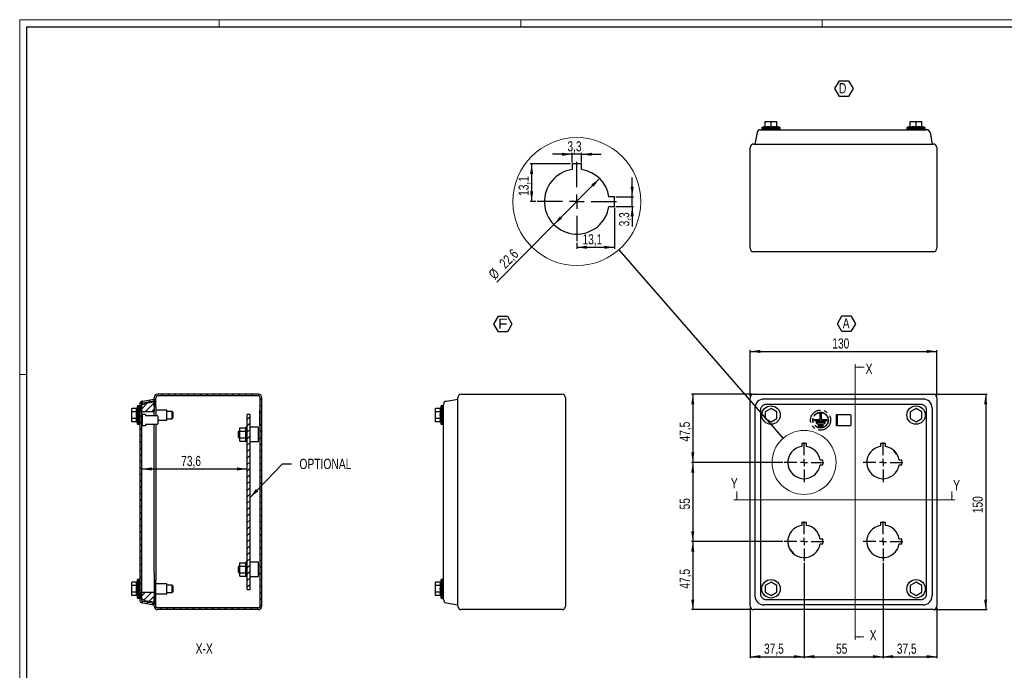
# Model space of a CAD drawing. Header units: millimetres. Extents: x 0 to 1189, y 0 to 841.
# Tile 2 of 3: x 0 to 686, y 388 to 841. Entities that reach past the tile are written whole.
import ezdxf

# ---------------------------------------------------------------- set-up
doc = ezdxf.new("R2010")
doc.units = ezdxf.units.MM
doc.linetypes.add('CENTERX2', pattern=[20.32, 12.7, -2.54, 2.54, -2.54])
doc.layers.add('SLD-0_0', color=7, linetype='Continuous')
doc.styles.add('SLDTEXTSTYLE4', font='TXT', dxfattribs={"width": 0.75})
doc.styles.add('SLDTEXTSTYLE5', font='TXT', dxfattribs={"width": 0.749988})
doc.styles.add('SLDTEXTSTYLE6', font='TXT', dxfattribs={"width": 1.163788})
doc.dimstyles.new('SLDDIMSTYLE0', dxfattribs={"dimtxt": 7.055556, "dimasz": 7.055556, "dimexe": 0, "dimexo": 0.0625, "dimgap": 1.763889, "dimtad": 1, "dimrnd": 1e-09, "dimzin": 12, "dimdsep": 46, "dimtxsty": 'SLDTEXTSTYLE4', "dimsah": 1, "dimcen": 0.09, "dimadec": 0, "dimazin": 3, "dimtfac": 1, "dimtofl": 0, "dimtmove": 0, "dimatfit": 3, "dimfxl": 1, "dimfrac": 2, "dimtolj": 1, "dimtzin": 12, "dimarcsym": 0})
doc.dimstyles.new('SLDDIMSTYLE1', dxfattribs={"dimtxt": 7.055556, "dimasz": 7.055556, "dimexe": 0, "dimexo": 0.0625, "dimgap": 1.763889, "dimtad": 1, "dimdec": 1, "dimrnd": 1e-09, "dimzin": 12, "dimdsep": 46, "dimtxsty": 'SLDTEXTSTYLE4', "dimsah": 1, "dimcen": 0.09, "dimadec": 0, "dimazin": 3, "dimtfac": 1, "dimtdec": 1, "dimtofl": 0, "dimtmove": 0, "dimatfit": 3, "dimfxl": 1, "dimfrac": 2, "dimtolj": 1, "dimtzin": 12, "dimarcsym": 0})
doc.dimstyles.new('SLDDIMSTYLE2', dxfattribs={"dimtxt": 0.18, "dimasz": 7.055556, "dimexe": 0, "dimexo": 0.0625, "dimgap": 0, "dimtad": 0, "dimtih": 1, "dimtoh": 1, "dimdec": 0, "dimrnd": 1e-09, "dimzin": 0, "dimdsep": 46, "dimtxsty": 'Standard', "dimblk1": 'NONE', "dimblk2": 'NONE', "dimsah": 1, "dimcen": 0.09, "dimadec": 0, "dimazin": 0, "dimtfac": 7.055556, "dimtdec": 0, "dimtofl": 0, "dimtmove": 0, "dimatfit": 3, "dimldrblk": 'NONE', "dimfxl": 1, "dimfrac": 2, "dimtolj": 1, "dimtzin": 0, "dimarcsym": 0})
doc.dimstyles.new('SLDDIMSTYLE4', dxfattribs={"dimtxt": 0.18, "dimasz": 7.055556, "dimexe": 0, "dimexo": 0.0625, "dimgap": 0, "dimtad": 0, "dimtih": 1, "dimtoh": 1, "dimdec": 0, "dimrnd": 1e-09, "dimzin": 0, "dimdsep": 46, "dimtxsty": 'Standard', "dimsah": 1, "dimcen": 0.09, "dimadec": 0, "dimazin": 0, "dimtfac": 7.055556, "dimtdec": 0, "dimtofl": 0, "dimtmove": 0, "dimatfit": 3, "dimfxl": 1, "dimfrac": 2, "dimtolj": 1, "dimtzin": 0, "dimarcsym": 0})
doc.dimstyles.new('SLDDIMSTYLE5', dxfattribs={"dimtxt": 7.055556, "dimasz": 7.055556, "dimexe": 0, "dimexo": 0.0625, "dimgap": 1.763889, "dimtad": 1, "dimdec": 1, "dimlfac": 0.5, "dimrnd": 1e-09, "dimzin": 12, "dimdsep": 46, "dimtxsty": 'SLDTEXTSTYLE4', "dimsah": 1, "dimcen": 0.09, "dimadec": 0, "dimazin": 3, "dimtfac": 1, "dimtdec": 1, "dimtmove": 0, "dimatfit": 0, "dimfxl": 1, "dimfrac": 2, "dimtolj": 1, "dimtzin": 12, "dimarcsym": 0})
doc.dimstyles.new('SLDDIMSTYLE6', dxfattribs={"dimtxt": 7.055556, "dimasz": 7.055556, "dimexe": 0, "dimexo": 0.0625, "dimgap": 1.763889, "dimtad": 1, "dimdec": 1, "dimlfac": 0.5, "dimrnd": 1e-09, "dimzin": 12, "dimdsep": 46, "dimtxsty": 'SLDTEXTSTYLE4', "dimsah": 1, "dimcen": 0.09, "dimadec": 0, "dimazin": 3, "dimtfac": 1, "dimtdec": 1, "dimtofl": 0, "dimtmove": 0, "dimatfit": 3, "dimfxl": 1, "dimfrac": 2, "dimtolj": 1, "dimtzin": 12, "dimarcsym": 0})
doc.dimstyles.new('SLDDIMSTYLE7', dxfattribs={"dimtxt": 7.055556, "dimasz": 7.055556, "dimexe": 0, "dimexo": 0.0625, "dimgap": 1.763889, "dimtad": 1, "dimlfac": 0.5, "dimrnd": 1e-09, "dimzin": 12, "dimdsep": 46, "dimtxsty": 'SLDTEXTSTYLE4', "dimsah": 1, "dimcen": 0.09, "dimadec": 0, "dimazin": 3, "dimtfac": 1, "dimtofl": 0, "dimtmove": 0, "dimatfit": 3, "dimfxl": 1, "dimfrac": 2, "dimtolj": 1, "dimtzin": 12, "dimarcsym": 0})

# ---------------------------------------------------------------- blocks, each defined once
blk = doc.blocks.new('_D')
at = {"layer": 'SLD-0_0'}
for p, q in [((508.81, 578.66), (508.81, 610.88)), ((638.81, 578.66), (638.81, 610.88)), ((508.81, 609.88), (638.81, 609.88))]:
    blk.add_line(p, q, dxfattribs=at)
for points in [[(508.81, 609.88), (515.87, 608.8), (515.87, 610.97)], [(638.81, 609.88), (631.76, 610.97), (631.76, 608.8)]]:
    blk.add_solid(points, dxfattribs=at)
at = {"layer": 'SLD-0_0', "insert": (565.99, 618.98), "char_height": 7.056, "attachment_point": 1, "style": 'SLDTEXTSTYLE4'}
blk.add_mtext('130', dxfattribs=at)
blk = doc.blocks.new('_D_1')
at = {"layer": 'SLD-0_0'}
for p, q in [((637.41, 580.06), (673.81, 580.06)), ((672.81, 580.06), (672.81, 430.06)), ((637.41, 430.06), (673.81, 430.06))]:
    blk.add_line(p, q, dxfattribs=at)
for points in [[(672.81, 580.06), (671.73, 573), (673.9, 573)], [(672.81, 430.06), (673.9, 437.11), (671.73, 437.11)]]:
    blk.add_solid(points, dxfattribs=at)
at = {"layer": 'SLD-0_0', "insert": (663.72, 497.24), "char_height": 7.056, "attachment_point": 1, "rotation": 90, "style": 'SLDTEXTSTYLE4'}
blk.add_mtext('150', dxfattribs=at)
blk = doc.blocks.new('_D_2')
at = {"layer": 'SLD-0_0'}
for p, q in [((510.21, 580.06), (467.81, 580.06)), ((468.81, 580.06), (468.81, 532.56)), ((531.51, 532.56), (467.81, 532.56))]:
    blk.add_line(p, q, dxfattribs=at)
for points in [[(468.81, 580.06), (467.73, 573), (469.9, 573)], [(468.81, 532.56), (469.9, 539.61), (467.73, 539.61)]]:
    blk.add_solid(points, dxfattribs=at)
at = {"layer": 'SLD-0_0', "insert": (459.72, 547.18), "char_height": 7.056, "attachment_point": 1, "rotation": 90, "style": 'SLDTEXTSTYLE4'}
blk.add_mtext('47,5', dxfattribs=at)
blk = doc.blocks.new('_D_3')
at = {"layer": 'SLD-0_0'}
for p, q in [((531.51, 532.56), (467.81, 532.56)), ((468.81, 532.56), (468.81, 477.56)), ((531.51, 477.56), (467.81, 477.56))]:
    blk.add_line(p, q, dxfattribs=at)
for points in [[(468.81, 532.56), (467.73, 525.5), (469.9, 525.5)], [(468.81, 477.56), (469.9, 484.61), (467.73, 484.61)]]:
    blk.add_solid(points, dxfattribs=at)
at = {"layer": 'SLD-0_0', "insert": (459.72, 499.84), "char_height": 7.056, "attachment_point": 1, "rotation": 90, "style": 'SLDTEXTSTYLE4'}
blk.add_mtext('55', dxfattribs=at)
blk = doc.blocks.new('_D_4')
at = {"layer": 'SLD-0_0'}
for p, q in [((531.51, 477.56), (467.81, 477.56)), ((468.81, 477.56), (468.81, 430.06)), ((510.21, 430.06), (467.81, 430.06))]:
    blk.add_line(p, q, dxfattribs=at)
for points in [[(468.81, 477.56), (467.73, 470.5), (469.9, 470.5)], [(468.81, 430.06), (469.9, 437.11), (467.73, 437.11)]]:
    blk.add_solid(points, dxfattribs=at)
at = {"layer": 'SLD-0_0', "insert": (459.72, 444.68), "char_height": 7.056, "attachment_point": 1, "rotation": 90, "style": 'SLDTEXTSTYLE4'}
blk.add_mtext('47,5', dxfattribs=at)
blk = doc.blocks.new('_D_5')
at = {"layer": 'SLD-0_0'}
for p, q in [((546.31, 462.76), (546.31, 396.31)), ((508.81, 431.46), (508.81, 396.31)), ((508.81, 397.31), (546.31, 397.31))]:
    blk.add_line(p, q, dxfattribs=at)
for points in [[(508.81, 397.31), (515.87, 396.23), (515.87, 398.4)], [(546.31, 397.31), (539.26, 398.4), (539.26, 396.23)]]:
    blk.add_solid(points, dxfattribs=at)
at = {"layer": 'SLD-0_0', "insert": (518.44, 406.41), "char_height": 7.056, "attachment_point": 1, "style": 'SLDTEXTSTYLE4'}
blk.add_mtext('37,5', dxfattribs=at)
blk = doc.blocks.new('_D_6')
at = {"layer": 'SLD-0_0'}
for p, q in [((546.31, 462.76), (546.31, 396.31)), ((601.31, 462.76), (601.31, 396.31)), ((546.31, 397.31), (601.31, 397.31))]:
    blk.add_line(p, q, dxfattribs=at)
for points in [[(546.31, 397.31), (553.37, 396.23), (553.37, 398.4)], [(601.31, 397.31), (594.26, 398.4), (594.26, 396.23)]]:
    blk.add_solid(points, dxfattribs=at)
at = {"layer": 'SLD-0_0', "insert": (568.6, 406.41), "char_height": 7.056, "attachment_point": 1, "style": 'SLDTEXTSTYLE4'}
blk.add_mtext('55', dxfattribs=at)
blk = doc.blocks.new('_D_7')
at = {"layer": 'SLD-0_0'}
for p, q in [((601.31, 462.76), (601.31, 396.31)), ((638.81, 431.46), (638.81, 396.31)), ((601.31, 397.31), (638.81, 397.31))]:
    blk.add_line(p, q, dxfattribs=at)
for points in [[(601.31, 397.31), (608.37, 396.23), (608.37, 398.4)], [(638.81, 397.31), (631.76, 398.4), (631.76, 396.23)]]:
    blk.add_solid(points, dxfattribs=at)
at = {"layer": 'SLD-0_0', "insert": (610.94, 406.41), "char_height": 7.056, "attachment_point": 1, "style": 'SLDTEXTSTYLE4'}
blk.add_mtext('37,5', dxfattribs=at)
blk = doc.blocks.new('SW_NOTE_0_7')
at = {"layer": 'SLD-0_0', "color": 0}
for p, q in [((-2.85, 5.33), (0.29, 10.76)), ((0.29, 10.76), (6.56, 10.76)), ((6.56, 10.76), (9.7, 5.33)), ((0.29, -0.11), (-2.85, 5.33)), ((9.7, 5.33), (6.56, -0.11)), ((6.56, -0.11), (0.29, -0.11))]:
    blk.add_line(p, q, dxfattribs=at)
at = {"layer": 'SLD-0_0', "color": 0, "insert": (3.24, 9.21), "char_height": 7.14, "attachment_point": 2, "style": 'SLDTEXTSTYLE5'}
blk.add_mtext('A', dxfattribs=at)
blk = doc.blocks.new('SW_CENTERMARKSYMBOL_0')
at = {"layer": 'SLD-0_0', "color": 0}
for p, q in [((0, 5), (0, 13.8)), ((-5, 0), (-13.8, 0)), ((0, 0), (-2.5, 0)), ((0, 0), (0, 2.5)), ((0, 0), (0, -2.5)), ((0, 0), (2.5, 0)), ((5, 0), (13.8, 0)), ((0, -5), (0, -13.8))]:
    blk.add_line(p, q, dxfattribs=at)
blk = doc.blocks.new('SW_CENTERMARKSYMBOL_1')
at = {"layer": 'SLD-0_0', "color": 0}
for p, q in [((0, 5), (0, 13.8)), ((-5, 0), (-13.8, 0)), ((0, 0), (-2.5, 0)), ((0, 0), (0, 2.5)), ((0, 0), (0, -2.5)), ((0, 0), (2.5, 0)), ((5, 0), (13.8, 0)), ((0, -5), (0, -13.8))]:
    blk.add_line(p, q, dxfattribs=at)
blk = doc.blocks.new('SW_CENTERMARKSYMBOL_2')
at = {"layer": 'SLD-0_0', "color": 0}
for p, q in [((0, 5), (0, 13.8)), ((-5, 0), (-13.8, 0)), ((0, 0), (-2.5, 0)), ((0, 0), (0, 2.5)), ((0, 0), (0, -2.5)), ((0, 0), (2.5, 0)), ((5, 0), (13.8, 0)), ((0, -5), (0, -13.8))]:
    blk.add_line(p, q, dxfattribs=at)
blk = doc.blocks.new('SW_CENTERMARKSYMBOL_3')
at = {"layer": 'SLD-0_0', "color": 0}
for p, q in [((0, 5), (0, 13.8)), ((-5, 0), (-13.8, 0)), ((0, 0), (-2.5, 0)), ((0, 0), (0, 2.5)), ((0, 0), (0, -2.5)), ((0, 0), (2.5, 0)), ((5, 0), (13.8, 0)), ((0, -5), (0, -13.8))]:
    blk.add_line(p, q, dxfattribs=at)
blk = doc.blocks.new('_None')
blk = doc.blocks.new('SW_NOTE_0_8')
at = {"layer": 'SLD-0_0', "color": 0}
for p, q in [((-2.77, 5.35), (0.4, 10.83)), ((0.4, 10.83), (6.73, 10.83)), ((6.73, 10.83), (9.89, 5.35)), ((0.4, -0.14), (-2.77, 5.35)), ((9.89, 5.35), (6.73, -0.14)), ((6.73, -0.14), (0.4, -0.14))]:
    blk.add_line(p, q, dxfattribs=at)
at = {"layer": 'SLD-0_0', "color": 0, "insert": (3.46, 9.21), "char_height": 7.14, "attachment_point": 2, "style": 'SLDTEXTSTYLE6'}
blk.add_mtext('F', dxfattribs=at)
blk = doc.blocks.new('SW_NOTE_0_11')
at = {"layer": 'SLD-0_0', "color": 0}
for p, q in [((-2.79, 5.37), (0.37, 10.83)), ((0.37, 10.83), (6.67, 10.83)), ((6.67, 10.83), (9.83, 5.37)), ((0.37, -0.1), (-2.79, 5.37)), ((9.83, 5.37), (6.67, -0.1)), ((6.67, -0.1), (0.37, -0.1))]:
    blk.add_line(p, q, dxfattribs=at)
at = {"layer": 'SLD-0_0', "color": 0, "insert": (0, 9.21), "char_height": 7.14, "attachment_point": 1, "style": 'SLDTEXTSTYLE4'}
blk.add_mtext('D', dxfattribs=at)
blk = doc.blocks.new('_D_9')
at = {"layer": 'SLD-0_0'}
blk.add_line((84.83, 528.02), (158.43, 528.02), dxfattribs=at)
for points in [[(84.83, 528.02), (91.88, 526.94), (91.88, 529.11)], [(158.43, 528.02), (151.37, 529.11), (151.37, 526.94)]]:
    blk.add_solid(points, dxfattribs=at)
at = {"layer": 'SLD-0_0', "insert": (112.5, 537.12), "char_height": 7.056, "attachment_point": 1, "style": 'SLDTEXTSTYLE4'}
blk.add_mtext('73,6', dxfattribs=at)
blk = doc.blocks.new('_D_12')
at = {"layer": 'SLD-0_0'}
for p, q in [((384.75, 741.43), (384.75, 748.17)), ((391.35, 741.43), (391.35, 748.17)), ((384.75, 747.17), (371.18, 747.17)), ((391.35, 747.17), (384.75, 747.17)), ((391.35, 747.17), (404.92, 747.17))]:
    blk.add_line(p, q, dxfattribs=at)
for points in [[(384.75, 747.17), (377.69, 748.26), (377.69, 746.09)], [(391.35, 747.17), (398.4, 746.09), (398.4, 748.26)]]:
    blk.add_solid(points, dxfattribs=at)
at = {"layer": 'SLD-0_0', "insert": (381.53, 756.27), "char_height": 7.056, "attachment_point": 1, "style": 'SLDTEXTSTYLE4'}
blk.add_mtext('3,3', dxfattribs=at)
blk = doc.blocks.new('_D_13')
at = {"layer": 'SLD-0_0'}
for p, q in [((426.62, 717.53), (426.62, 731.1)), ((415.25, 717.53), (427.62, 717.53)), ((426.62, 710.93), (426.62, 717.53)), ((415.25, 710.93), (427.62, 710.93)), ((426.62, 710.93), (426.62, 696.97))]:
    blk.add_line(p, q, dxfattribs=at)
for points in [[(426.62, 717.53), (427.7, 724.58), (425.53, 724.58)], [(426.62, 710.93), (425.53, 703.87), (427.7, 703.87)]]:
    blk.add_solid(points, dxfattribs=at)
at = {"layer": 'SLD-0_0', "insert": (417.52, 696.97), "char_height": 7.056, "attachment_point": 1, "rotation": 90, "style": 'SLDTEXTSTYLE4'}
blk.add_mtext('3,3', dxfattribs=at)
blk = doc.blocks.new('_D_14')
at = {"layer": 'SLD-0_0'}
for p, q in [((414.25, 709.93), (414.25, 681.42)), ((388.05, 685.63), (388.05, 681.42)), ((388.05, 682.42), (414.25, 682.42))]:
    blk.add_line(p, q, dxfattribs=at)
for points in [[(388.05, 682.42), (395.1, 681.33), (395.1, 683.5)], [(414.25, 682.42), (407.19, 683.5), (407.19, 681.33)]]:
    blk.add_solid(points, dxfattribs=at)
at = {"layer": 'SLD-0_0', "insert": (392.02, 691.51), "char_height": 7.056, "attachment_point": 1, "style": 'SLDTEXTSTYLE4'}
blk.add_mtext('13,1', dxfattribs=at)
blk = doc.blocks.new('_D_15')
at = {"layer": 'SLD-0_0'}
for p, q in [((383.75, 740.43), (355.57, 740.43)), ((356.57, 740.43), (356.57, 714.23)), ((359.45, 714.23), (355.57, 714.23))]:
    blk.add_line(p, q, dxfattribs=at)
for points in [[(356.57, 740.43), (355.48, 733.37), (357.66, 733.37)], [(356.57, 714.23), (357.66, 721.28), (355.48, 721.28)]]:
    blk.add_solid(points, dxfattribs=at)
at = {"layer": 'SLD-0_0', "insert": (347.47, 718.2), "char_height": 7.056, "attachment_point": 1, "rotation": 90, "style": 'SLDTEXTSTYLE4'}
blk.add_mtext('13,1', dxfattribs=at)
blk = doc.blocks.new('_D_16')
at = {"layer": 'SLD-0_0'}
for p, q in [((372.09, 698.22), (403.9, 730.34)), ((403.24, 730.99), (403.19, 731.04)), ((372.09, 698.22), (332.36, 658.11)), ((371.43, 698.87), (371.38, 698.93))]:
    blk.add_line(p, q, dxfattribs=at)
for points in [[(403.9, 730.34), (398.16, 726.09), (399.7, 724.56)], [(372.09, 698.22), (377.83, 702.47), (376.28, 704)]]:
    blk.add_solid(points, dxfattribs=at)
at = {"layer": 'SLD-0_0', "char_height": 7.056, "attachment_point": 1, "rotation": 45.27651, "style": 'SLDTEXTSTYLE4'}
for s, insert in [('22,6', (333.31, 672.15)), ('%%c', (325.9, 664.51))]:
    blk.add_mtext(s, dxfattribs=dict(at, insert=insert))
blk = doc.blocks.new('SW_CENTERMARKSYMBOL_8')
at = {"layer": 'SLD-0_0', "color": 0}
for p, q in [((0, 10), (0, 27.6)), ((-10, 0), (-27.6, 0)), ((0, 0), (-5, 0)), ((0, 0), (0, 5)), ((0, 0), (0, -5)), ((0, 0), (5, 0)), ((10, 0), (27.6, 0)), ((0, -10), (0, -27.6))]:
    blk.add_line(p, q, dxfattribs=at)

msp = doc.modelspace()

# ---------------------------------------------------------------- hatches: boundary and pattern name
at = {"linetype": 'Continuous', "lineweight": 18}
h = msp.add_hatch(dxfattribs=at)
h.set_pattern_fill('ANSI31', style=0)
edge = h.paths.add_edge_path(flags=0)
edge.add_line((83.627, 572.956), (83.627, 437.16))
edge.add_arc((86.027, 437.16), 2.4, 180, 260)
edge.add_line((85.61, 434.796), (93.627, 433.383))
edge.add_line((93.627, 433.383), (93.627, 434.601))
edge.add_line((93.627, 434.601), (85.818, 435.978))
edge.add_arc((86.027, 437.16), 1.2, 180, 260, ccw=False)
edge.add_line((84.827, 437.16), (84.827, 572.956))
edge.add_arc((86.027, 572.956), 1.2, 100, 180, ccw=False)
edge.add_line((85.818, 574.137), (93.627, 575.514))
edge.add_line((93.627, 575.514), (93.627, 576.733))
edge.add_line((93.627, 576.733), (85.61, 575.319))
edge.add_arc((86.027, 572.956), 2.4, 100, 180)
h = msp.add_hatch(dxfattribs=at)
h.set_pattern_fill('ANSI31', style=0)
edge = h.paths.add_edge_path(flags=0)
edge.add_line((166.227, 580.058), (96.027, 580.058))
edge.add_arc((96.027, 577.658), 2.4, 90, 180)
edge.add_line((93.627, 577.658), (93.627, 571.258))
edge.add_line((93.627, 571.258), (94.827, 571.258))
edge.add_line((94.827, 571.258), (94.827, 577.658))
edge.add_arc((96.027, 577.658), 1.2, 90, 180, ccw=False)
edge.add_line((96.027, 578.858), (166.227, 578.858))
edge.add_arc((166.227, 577.658), 1.2, 0, 90, ccw=False)
edge.add_line((167.427, 577.658), (167.427, 432.458))
edge.add_arc((166.227, 432.458), 1.2, 270, 360, ccw=False)
edge.add_line((166.227, 431.258), (96.027, 431.258))
edge.add_arc((96.027, 432.458), 1.2, 180, 270, ccw=False)
edge.add_line((94.827, 432.458), (94.827, 438.858))
edge.add_line((94.827, 438.858), (93.627, 438.858))
edge.add_line((93.627, 438.858), (93.627, 432.458))
edge.add_arc((96.027, 432.458), 2.4, 180, 270)
edge.add_line((96.027, 430.058), (166.227, 430.058))
edge.add_arc((166.227, 432.458), 2.4, 270, 360)
edge.add_line((168.627, 432.458), (168.627, 577.658))
edge.add_arc((166.227, 577.658), 2.4, 0, 90)
h = msp.add_hatch(dxfattribs=at)
h.set_pattern_fill('ANSI31', style=0)
h.paths.add_polyline_path([(84.827, 567.808), (93.627, 567.808), (93.627, 574.858), (89.027, 574.047), (88.627, 574.361), (84.827, 572.508)], flags=0)
h = msp.add_hatch(dxfattribs=at)
h.set_pattern_fill('ANSI31', style=0)
h.paths.add_polyline_path([(158.427, 566.058), (158.427, 444.058), (160.427, 444.058), (160.427, 566.058)], flags=0)
h = msp.add_hatch(dxfattribs=at)
h.set_pattern_fill('ANSI31', style=0)
h.paths.add_polyline_path([(93.627, 435.258), (93.627, 442.308), (84.827, 442.308), (84.827, 437.608), (88.627, 435.754), (89.027, 436.069)], flags=0)

# ---------------------------------------------------------------- linework, layer by layer
at = {"color": 7, "linetype": 'Continuous', "lineweight": 18}
for p, q in [((0.003, 840.919), (0.003, -0.081)), ((1189.003, 840.919), (0.003, 840.919)), ((139.003, 835.919), (139.003, 840.919)), ((349.003, 835.919), (349.003, 840.919)), ((559.003, 835.919), (559.003, 840.919)), ((581.99, 600.909), (581.99, 409.027)), ((588.148, 598.909), (581.99, 598.909)), ((5.003, 593.919), (0.003, 593.919)), ((499.439, 512.446), (499.439, 506.446)), ((649.303, 512.446), (649.303, 506.446)), ((651.303, 506.446), (497.439, 506.446)), ((587.99, 411.027), (581.99, 411.027))]:
    msp.add_line(p, q, dxfattribs=at)
at = {"color": 7, "linetype": 'Continuous', "lineweight": 25}
for p, q in [((5.003, 4.919), (5.003, 835.919)), ((5.003, 835.919), (1184.003, 835.919)), ((519.313, 769.927), (523.313, 769.927)), ((519.313, 766.378), (519.313, 769.927)), ((523.313, 769.927), (527.313, 769.927)), ((523.313, 766.378), (523.313, 769.927)), ((527.313, 766.378), (527.313, 769.927)), ((620.313, 766.378), (620.313, 769.927)), ((620.313, 769.927), (624.313, 769.927)), ((624.313, 769.927), (628.313, 769.927)), ((624.313, 766.378), (624.313, 769.927)), ((628.313, 766.378), (628.313, 769.927)), ((513.551, 762.344), (512.138, 754.327)), ((519.313, 766.532), (516.888, 765.927)), ((516.888, 765.927), (529.738, 765.927)), ((516.888, 764.927), (516.888, 764.327)), ((516.888, 764.927), (529.738, 764.927)), ((516.913, 765.927), (516.913, 764.927)), ((519.771, 764.327), (627.854, 764.327)), ((529.738, 765.927), (527.313, 766.532)), ((529.713, 764.927), (529.713, 765.927)), ((529.738, 764.327), (529.738, 764.927)), ((620.313, 766.532), (617.888, 765.927)), ((617.888, 765.927), (630.738, 765.927)), ((617.888, 764.927), (617.888, 764.327)), ((617.888, 764.927), (630.738, 764.927)), ((617.913, 765.927), (617.913, 764.927)), ((630.738, 765.927), (628.313, 766.532)), ((630.713, 764.927), (630.713, 765.927)), ((630.738, 764.327), (630.738, 764.927)), ((634.074, 762.344), (635.488, 754.327)), ((508.813, 681.727), (508.813, 751.927)), ((511.213, 754.327), (636.413, 754.327)), ((638.813, 751.927), (638.813, 681.727)), ((391.348, 740.428), (384.748, 740.428)), ((384.748, 740.428), (384.748, 736.586)), ((391.348, 736.586), (391.348, 740.428)), ((414.248, 717.528), (410.405, 717.528)), ((414.248, 710.928), (414.248, 717.528)), ((410.405, 710.928), (414.248, 710.928)), ((636.413, 679.327), (511.213, 679.327)), ((85.61, 575.319), (93.627, 576.733)), ((93.627, 571.258), (93.627, 577.658)), ((93.627, 576.733), (93.627, 575.514)), ((94.827, 571.258), (94.827, 577.658)), ((166.227, 580.058), (96.027, 580.058)), ((166.227, 578.858), (96.027, 578.858)), ((167.427, 432.458), (167.427, 577.658)), ((168.627, 432.458), (168.627, 577.658)), ((297.166, 575.319), (305.183, 576.733)), ((305.183, 432.458), (305.183, 577.658)), ((307.583, 580.058), (377.783, 580.058)), ((380.183, 577.658), (380.183, 432.458)), ((508.813, 432.458), (508.813, 577.658)), ((511.213, 580.058), (636.413, 580.058)), ((629.268, 576.733), (518.358, 576.733)), ((638.813, 577.658), (638.813, 432.458)), ((78.027, 567.867), (78.027, 570.177)), ((81.576, 570.177), (78.027, 570.177)), ((82.027, 571.983), (81.576, 570.177)), ((82.027, 559.133), (82.027, 571.983)), ((83.027, 571.958), (82.027, 571.958)), ((83.627, 571.983), (83.027, 571.983)), ((83.027, 559.133), (83.027, 571.983)), ((83.627, 572.956), (83.627, 437.16)), ((84.827, 572.508), (88.627, 574.361)), ((84.827, 572.956), (84.827, 437.16)), ((84.827, 567.808), (84.827, 572.508)), ((85.818, 574.137), (93.627, 575.514)), ((88.627, 574.361), (89.027, 574.047)), ((89.027, 574.047), (93.627, 574.858)), ((93.627, 574.858), (93.627, 567.808)), ((94.827, 571.258), (93.627, 571.258)), ((94.827, 571.258), (94.827, 565.458)), ((167.427, 570.658), (167.387, 570.658)), ((167.387, 563.658), (167.387, 570.658)), ((289.583, 567.867), (289.583, 570.177)), ((293.133, 570.177), (289.583, 570.177)), ((293.583, 571.983), (293.133, 570.177)), ((293.583, 559.133), (293.583, 571.983)), ((294.583, 571.958), (293.583, 571.958)), ((295.183, 571.983), (294.583, 571.983)), ((294.583, 559.133), (294.583, 571.983)), ((512.138, 570.513), (512.138, 439.603)), ((523.313, 570.177), (519.313, 567.867)), ((527.313, 567.867), (523.313, 570.177)), ((624.313, 570.177), (620.313, 567.867)), ((628.313, 567.867), (624.313, 570.177)), ((635.488, 570.513), (635.488, 439.603)), ((78.027, 563.248), (78.027, 567.867)), ((81.576, 567.867), (78.027, 567.867)), ((78.027, 560.939), (78.027, 563.248)), ((81.576, 563.248), (78.027, 563.248)), ((93.627, 567.808), (84.827, 567.808)), ((84.827, 566.058), (85.327, 566.058)), ((85.327, 565.558), (84.827, 565.558)), ((84.877, 567.808), (84.877, 566.058)), ((84.927, 567.558), (84.877, 567.558)), ((84.927, 567.558), (84.927, 566.058)), ((85.327, 566.058), (85.327, 565.558)), ((87.627, 566.058), (85.327, 566.058)), ((85.327, 565.558), (85.327, 558.558)), ((87.627, 566.058), (87.627, 565.208)), ((87.627, 565.208), (95.627, 565.208)), ((93.627, 565.208), (93.627, 567.808)), ((102.447, 569.058), (94.827, 569.058)), ((94.827, 565.458), (94.827, 565.208)), ((96.127, 564.708), (95.627, 565.208)), ((96.127, 564.708), (96.127, 559.408)), ((102.447, 562.058), (102.447, 569.058)), ((106.127, 568.058), (102.447, 568.058)), ((102.447, 563.058), (106.127, 563.058)), ((106.627, 567.558), (106.127, 568.058)), ((106.127, 565.558), (106.127, 568.058)), ((106.127, 563.058), (106.127, 565.558)), ((106.127, 563.058), (106.627, 563.558)), ((106.627, 567.558), (106.627, 565.558)), ((106.627, 565.558), (106.627, 563.558)), ((160.427, 566.058), (158.427, 566.058)), ((158.427, 444.058), (158.427, 566.058)), ((160.427, 444.058), (160.427, 566.058)), ((167.387, 569.158), (167.337, 569.158)), ((167.337, 563.658), (167.337, 569.158)), ((167.337, 558.158), (167.337, 563.658)), ((167.387, 556.658), (167.387, 563.658)), ((293.133, 567.867), (289.583, 567.867)), ((289.583, 563.248), (289.583, 567.867)), ((293.133, 563.248), (289.583, 563.248)), ((289.583, 560.939), (289.583, 563.248)), ((295.183, 441.016), (295.183, 569.099)), ((519.313, 567.867), (519.313, 563.248)), ((519.313, 563.248), (523.313, 560.939)), ((523.313, 560.939), (527.313, 563.248)), ((527.313, 563.248), (527.313, 567.867)), ((620.313, 567.867), (620.313, 563.248)), ((620.313, 563.248), (624.313, 560.939)), ((624.313, 560.939), (628.313, 563.248)), ((628.313, 563.248), (628.313, 567.867)), ((81.576, 560.939), (78.027, 560.939)), ((81.576, 560.939), (82.027, 559.133)), ((82.027, 559.158), (83.027, 559.158)), ((83.027, 559.133), (83.627, 559.133)), ((84.827, 558.558), (85.327, 558.558)), ((85.327, 558.058), (84.827, 558.058)), ((84.877, 558.058), (84.877, 555.058)), ((84.877, 556.558), (84.927, 556.558)), ((84.927, 558.058), (84.927, 556.558)), ((85.327, 558.558), (85.327, 558.058)), ((87.627, 558.058), (85.327, 558.058)), ((95.627, 558.908), (87.627, 558.908)), ((87.627, 558.908), (87.627, 558.058)), ((93.627, 554.208), (93.627, 558.908)), ((94.827, 558.908), (94.827, 450.658)), ((95.627, 558.908), (96.127, 559.408)), ((96.127, 562.058), (102.447, 562.058)), ((153.427, 554.367), (153.427, 556.677)), ((153.427, 556.677), (157.427, 556.677)), ((158.427, 557.058), (157.427, 557.058)), ((157.427, 547.058), (157.427, 557.058)), ((166.427, 557.058), (160.427, 557.058)), ((166.427, 547.058), (166.427, 557.058)), ((167.337, 558.158), (167.387, 558.158)), ((167.387, 556.658), (167.427, 556.658)), ((293.133, 560.939), (289.583, 560.939)), ((293.133, 560.939), (293.583, 559.133)), ((293.583, 559.158), (294.583, 559.158)), ((294.583, 559.133), (295.183, 559.133)), ((84.827, 555.058), (84.877, 555.058)), ((93.627, 505.058), (93.627, 554.208)), ((152.927, 554.558), (152.427, 554.058)), ((152.427, 550.058), (152.427, 554.058)), ((152.427, 550.058), (152.927, 549.558)), ((153.427, 554.558), (152.927, 554.558)), ((152.927, 554.558), (152.927, 549.558)), ((152.927, 549.558), (153.427, 549.558)), ((153.427, 549.748), (153.427, 554.367)), ((153.427, 554.367), (157.427, 554.367)), ((153.427, 549.748), (157.427, 549.748)), ((153.427, 547.439), (153.427, 549.748)), ((167.427, 555.058), (166.427, 555.058)), ((166.427, 549.058), (167.427, 549.058)), ((153.427, 547.439), (157.427, 547.439)), ((157.427, 547.058), (158.427, 547.058)), ((160.427, 547.058), (166.427, 547.058)), ((547.963, 545.658), (544.663, 545.658)), ((544.663, 545.658), (544.663, 543.737)), ((547.963, 543.737), (547.963, 545.658)), ((602.963, 545.658), (599.663, 545.658)), ((599.663, 545.658), (599.663, 543.737)), ((602.963, 543.737), (602.963, 545.658)), ((559.413, 534.208), (557.492, 534.208)), ((557.492, 530.908), (559.413, 530.908)), ((559.413, 530.908), (559.413, 534.208)), ((614.413, 534.208), (612.492, 534.208)), ((612.492, 530.908), (614.413, 530.908)), ((614.413, 530.908), (614.413, 534.208)), ((93.627, 455.908), (93.627, 505.058)), ((547.963, 490.658), (544.663, 490.658)), ((544.663, 490.658), (544.663, 488.737)), ((547.963, 488.737), (547.963, 490.658)), ((602.963, 490.658), (599.663, 490.658)), ((599.663, 490.658), (599.663, 488.737)), ((602.963, 488.737), (602.963, 490.658)), ((559.413, 479.208), (557.492, 479.208)), ((557.492, 475.908), (559.413, 475.908)), ((559.413, 475.908), (559.413, 479.208)), ((614.413, 479.208), (612.492, 479.208)), ((612.492, 475.908), (614.413, 475.908)), ((614.413, 475.908), (614.413, 479.208)), ((152.927, 460.558), (152.427, 460.058)), ((152.427, 456.058), (152.427, 460.058)), ((153.427, 460.558), (152.927, 460.558)), ((152.927, 460.558), (152.927, 455.558)), ((153.427, 460.367), (153.427, 462.677)), ((153.427, 462.677), (157.427, 462.677)), ((153.427, 455.748), (153.427, 460.367)), ((153.427, 460.367), (157.427, 460.367)), ((158.427, 463.058), (157.427, 463.058)), ((157.427, 453.058), (157.427, 463.058)), ((166.427, 463.058), (160.427, 463.058)), ((166.427, 453.058), (166.427, 463.058)), ((167.427, 461.058), (166.427, 461.058)), ((93.627, 455.908), (93.627, 442.308)), ((152.427, 456.058), (152.927, 455.558)), ((152.927, 455.558), (153.427, 455.558)), ((153.427, 453.439), (153.427, 455.748)), ((153.427, 455.748), (157.427, 455.748)), ((153.427, 453.439), (157.427, 453.439)), ((157.427, 453.058), (158.427, 453.058)), ((160.427, 453.058), (166.427, 453.058)), ((166.427, 455.058), (167.427, 455.058)), ((78.027, 446.867), (78.027, 449.177)), ((81.576, 449.177), (78.027, 449.177)), ((78.027, 442.248), (78.027, 446.867)), ((81.576, 446.867), (78.027, 446.867)), ((82.027, 450.983), (81.576, 449.177)), ((82.027, 438.133), (82.027, 450.983)), ((83.027, 450.958), (82.027, 450.958)), ((83.627, 450.983), (83.027, 450.983)), ((83.027, 438.133), (83.027, 450.983)), ((94.827, 450.658), (93.627, 450.658)), ((94.827, 444.658), (94.827, 450.658)), ((102.447, 448.058), (94.827, 448.058)), ((102.447, 441.058), (102.447, 448.058)), ((106.127, 447.058), (102.447, 447.058)), ((106.627, 446.558), (106.127, 447.058)), ((106.127, 444.558), (106.127, 447.058)), ((106.627, 446.558), (106.627, 444.558)), ((289.583, 446.867), (289.583, 449.177)), ((293.133, 449.177), (289.583, 449.177)), ((293.133, 446.867), (289.583, 446.867)), ((289.583, 442.248), (289.583, 446.867)), ((293.583, 450.983), (293.133, 449.177)), ((293.583, 438.133), (293.583, 450.983)), ((294.583, 450.958), (293.583, 450.958)), ((295.183, 450.983), (294.583, 450.983)), ((294.583, 438.133), (294.583, 450.983)), ((523.313, 449.177), (519.313, 446.867)), ((519.313, 446.867), (519.313, 442.248)), ((527.313, 446.867), (523.313, 449.177)), ((527.313, 442.248), (527.313, 446.867)), ((624.313, 449.177), (620.313, 446.867)), ((620.313, 446.867), (620.313, 442.248)), ((628.313, 446.867), (624.313, 449.177)), ((628.313, 442.248), (628.313, 446.867)), ((81.576, 442.248), (78.027, 442.248)), ((78.027, 439.939), (78.027, 442.248)), ((81.576, 439.939), (78.027, 439.939)), ((81.576, 439.939), (82.027, 438.133)), ((84.827, 437.608), (84.827, 442.308)), ((84.827, 442.308), (93.627, 442.308)), ((93.627, 442.308), (93.627, 435.258)), ((94.827, 438.858), (94.827, 444.658)), ((94.827, 441.058), (102.447, 441.058)), ((102.447, 442.058), (106.127, 442.058)), ((106.127, 442.058), (106.127, 444.558)), ((106.127, 442.058), (106.627, 442.558)), ((106.627, 444.558), (106.627, 442.558)), ((158.427, 444.058), (160.427, 444.058)), ((293.133, 442.248), (289.583, 442.248)), ((289.583, 439.939), (289.583, 442.248)), ((293.133, 439.939), (289.583, 439.939)), ((293.133, 439.939), (293.583, 438.133)), ((519.313, 442.248), (523.313, 439.939)), ((523.313, 439.939), (527.313, 442.248)), ((620.313, 442.248), (624.313, 439.939)), ((624.313, 439.939), (628.313, 442.248)), ((82.027, 438.158), (83.027, 438.158)), ((83.027, 438.133), (83.627, 438.133)), ((88.627, 435.754), (84.827, 437.608)), ((85.61, 434.796), (93.627, 433.383)), ((85.818, 435.978), (93.627, 434.601)), ((89.027, 436.069), (88.627, 435.754)), ((93.627, 435.258), (89.027, 436.069)), ((93.627, 432.458), (93.627, 438.858)), ((94.827, 438.858), (93.627, 438.858)), ((93.627, 434.601), (93.627, 433.383)), ((94.827, 432.458), (94.827, 438.858)), ((293.583, 438.158), (294.583, 438.158)), ((294.583, 438.133), (295.183, 438.133)), ((297.166, 434.796), (305.183, 433.383)), ((629.268, 433.383), (518.358, 433.383)), ((166.227, 431.258), (96.027, 431.258)), ((166.227, 430.058), (96.027, 430.058)), ((377.783, 430.058), (307.583, 430.058)), ((636.413, 430.058), (511.213, 430.058))]:
    msp.add_line(p, q, dxfattribs=at)
at = {"color": 7, "linetype": 'Continuous', "lineweight": 18}
for centre, radius in [((388.048, 714.228), 44.543), ((546.313, 532.558), 22.272)]:
    msp.add_circle(centre, radius, dxfattribs=at)
at = {"color": 7, "linetype": 'Continuous', "lineweight": 25}
for centre in [(523.313, 565.558), (624.313, 565.558), (523.313, 444.558), (624.313, 444.558)]:
    msp.add_circle(centre, 6.425, dxfattribs=at)
for centre, radius, start, end in [((515.915, 761.927), 2.4, 90, 170), ((631.711, 761.927), 2.4, 10, 90), ((511.213, 751.927), 2.4, 90, 180), ((636.413, 751.927), 2.4, 0, 90), ((388.048, 714.228), 22.6, 98.396217, 351.603791), ((388.048, 714.228), 22.6, 8.39621, 81.603801), ((511.213, 681.727), 2.4, 180, 270), ((636.413, 681.727), 2.4, 270, 0), ((96.027, 577.658), 2.4, 90, 180), ((96.027, 577.658), 1.2, 90, 180), ((166.227, 577.658), 2.4, 0, 90), ((166.227, 577.658), 1.2, 0, 90), ((307.583, 577.658), 2.4, 90, 180), ((377.783, 577.658), 2.4, 0, 90), ((511.213, 577.658), 2.4, 90, 180), ((518.358, 570.513), 6.22, 90, 180), ((629.268, 570.513), 6.22, 0, 90), ((636.413, 577.658), 2.4, 0, 90), ((86.027, 572.956), 2.4, 100, 180), ((86.027, 572.956), 1.2, 100, 180), ((297.583, 572.956), 2.4, 100, 180), ((546.313, 532.558), 11.3, 98.396216, 351.603784), ((546.313, 532.558), 11.3, 8.396216, 81.603784), ((601.313, 532.558), 11.3, 98.396216, 351.603784), ((601.313, 532.558), 11.3, 8.396216, 81.603784), ((614.383, 543.628), 6.35, 201.535031, 238.992824), ((546.313, 477.558), 11.3, 98.396216, 351.603784), ((546.313, 477.558), 11.3, 8.396216, 81.603784), ((601.313, 477.558), 11.3, 98.396216, 351.603784), ((601.313, 477.558), 11.3, 8.396216, 81.603784), ((533.242, 466.488), 6.35, 21.535031, 58.992824), ((518.358, 439.603), 6.22, 180, 270), ((629.268, 439.603), 6.22, 270, 0), ((86.027, 437.16), 2.4, 180, 260), ((86.027, 437.16), 1.2, 180, 260), ((96.027, 432.458), 2.4, 180, 270), ((96.027, 432.458), 1.2, 180, 270), ((166.227, 432.458), 1.2, 270, 0), ((166.227, 432.458), 2.4, 270, 0), ((297.583, 437.16), 2.4, 180, 260), ((307.583, 432.458), 2.4, 180, 270), ((377.783, 432.458), 2.4, 270, 0), ((511.213, 432.458), 2.4, 180, 270), ((636.413, 432.458), 2.4, 270, 0)]:
    msp.add_arc(centre, radius, start, end, dxfattribs=at)
for points, knots in [([(515.915, 764.327), (515.915, 764.327), (515.94, 764.327), (516.041, 764.327), (516.116, 764.327), (516.309, 764.327), (516.429, 764.327), (516.712, 764.327), (516.872, 764.327), (517.227, 764.327), (517.425, 764.327), (517.843, 764.327), (518.064, 764.327), (518.53, 764.327), (518.775, 764.327), (519.267, 764.327), (519.517, 764.327), (519.771, 764.327)], [0, 0, 0, 0, 0.125, 0.125, 0.25, 0.25, 0.375, 0.375, 0.5, 0.5, 0.625, 0.625, 0.75, 0.75, 0.875, 0.875, 1, 1, 1, 1]), ([(627.854, 764.327), (628.109, 764.327), (628.359, 764.327), (628.851, 764.327), (629.095, 764.327), (629.561, 764.327), (629.782, 764.327), (630.2, 764.327), (630.398, 764.327), (630.754, 764.327), (630.913, 764.327), (631.196, 764.327), (631.316, 764.327), (631.51, 764.327), (631.584, 764.327), (631.685, 764.327), (631.711, 764.327), (631.711, 764.327)], [0, 0, 0, 0, 0.125, 0.125, 0.25, 0.25, 0.375, 0.375, 0.5, 0.5, 0.625, 0.625, 0.75, 0.75, 0.875, 0.875, 1, 1, 1, 1]), ([(295.183, 569.099), (295.183, 569.354), (295.183, 569.605), (295.183, 570.103), (295.183, 570.345), (295.183, 570.807), (295.183, 571.031), (295.183, 571.451), (295.183, 571.645), (295.183, 572), (295.183, 572.163), (295.183, 572.443), (295.183, 572.562), (295.183, 572.757), (295.183, 572.831), (295.183, 572.93), (295.183, 572.956), (295.183, 572.956)], [0, 0, 0, 0, 0.125, 0.125, 0.25, 0.25, 0.375, 0.375, 0.5, 0.5, 0.625, 0.625, 0.75, 0.75, 0.875, 0.875, 1, 1, 1, 1]), ([(81.576, 563.248), (81.482, 564.008), (81.423, 564.773), (81.421, 566.315), (81.48, 567.096), (81.576, 567.867)], [0, 0, 0, 0, 0.5, 0.5, 1, 1, 1, 1]), ([(293.133, 563.248), (293.038, 564.008), (292.979, 564.773), (292.978, 566.315), (293.037, 567.096), (293.133, 567.867)], [0, 0, 0, 0, 0.5, 0.5, 1, 1, 1, 1]), ([(81.576, 442.248), (81.482, 443.008), (81.423, 443.773), (81.421, 445.315), (81.48, 446.096), (81.576, 446.867)], [0, 0, 0, 0, 0.5, 0.5, 1, 1, 1, 1]), ([(293.133, 442.248), (293.038, 443.008), (292.979, 443.773), (292.978, 445.315), (293.037, 446.096), (293.133, 446.867)], [0, 0, 0, 0, 0.5, 0.5, 1, 1, 1, 1]), ([(295.183, 437.16), (295.183, 437.16), (295.183, 437.185), (295.183, 437.284), (295.183, 437.359), (295.183, 437.554), (295.183, 437.672), (295.183, 437.953), (295.183, 438.115), (295.183, 438.47), (295.183, 438.664), (295.183, 439.084), (295.183, 439.308), (295.183, 439.771), (295.183, 440.013), (295.183, 440.51), (295.183, 440.762), (295.183, 441.016)], [0, 0, 0, 0, 0.125, 0.125, 0.25, 0.25, 0.375, 0.375, 0.5, 0.5, 0.625, 0.625, 0.75, 0.75, 0.875, 0.875, 1, 1, 1, 1])]:
    msp.add_open_spline(points, degree=3, knots=knots, dxfattribs=at)
for points in [[(519.313, 766.378), (519.979, 766.474), (521.313, 766.59), (522.646, 766.474), (523.313, 766.378)], [(523.313, 766.378), (523.979, 766.474), (525.313, 766.59), (526.646, 766.474), (527.313, 766.378)], [(620.313, 766.378), (620.979, 766.474), (622.313, 766.59), (623.646, 766.474), (624.313, 766.378)], [(624.313, 766.378), (624.979, 766.474), (626.313, 766.59), (627.646, 766.474), (628.313, 766.378)], [(81.576, 567.867), (81.48, 568.252), (81.364, 569.022), (81.48, 569.792), (81.576, 570.177)], [(293.133, 567.867), (293.037, 568.252), (292.92, 569.022), (293.037, 569.792), (293.133, 570.177)], [(81.576, 560.939), (81.48, 561.324), (81.364, 562.094), (81.48, 562.863), (81.576, 563.248)], [(293.133, 560.939), (293.037, 561.324), (292.92, 562.094), (293.037, 562.863), (293.133, 563.248)], [(81.576, 446.867), (81.48, 447.252), (81.364, 448.022), (81.48, 448.792), (81.576, 449.177)], [(293.133, 446.867), (293.037, 447.252), (292.92, 448.022), (293.037, 448.792), (293.133, 449.177)], [(81.576, 439.939), (81.48, 440.324), (81.364, 441.094), (81.48, 441.863), (81.576, 442.248)], [(293.133, 439.939), (293.037, 440.324), (292.92, 441.094), (293.037, 441.863), (293.133, 442.248)]]:
    msp.add_open_spline(points, degree=3, dxfattribs=at)
at = {"color": 7, "linetype": 'Continuous', "lineweight": 18}
for points in [[(581.99, 598.909), (584.99, 598.409), (584.99, 599.409)], [(499.439, 506.446), (499.939, 509.446), (498.939, 509.446)], [(649.303, 506.446), (649.803, 509.446), (648.803, 509.446)], [(581.99, 411.027), (584.99, 410.527), (584.99, 411.527)]]:
    msp.add_solid(points, dxfattribs=at)
at = {"layer": 'SLD-0_0'}
for p, q in [((627.854, 572.956), (519.771, 572.956)), ((515.915, 569.099), (515.915, 441.016)), ((631.711, 441.016), (631.711, 569.099)), ((519.771, 437.16), (627.854, 437.16))]:
    msp.add_line(p, q, dxfattribs=at)
at = {"layer": 'SLD-0_0', "linetype": 'CENTERX2'}
for p, q in [((554.013, 561.558), (553.313, 562.558)), ((553.313, 562.558), (557.313, 562.558)), ((557.313, 566.558), (558.313, 566.558)), ((557.313, 566.558), (557.313, 562.558)), ((558.313, 566.558), (558.313, 562.558)), ((558.313, 562.558), (562.313, 562.558)), ((562.313, 562.558), (561.613, 561.558)), ((568.813, 558.058), (568.813, 566.058)), ((568.813, 566.058), (578.313, 566.058)), ((568.813, 565.208), (569.313, 565.208)), ((568.813, 564.708), (569.313, 564.708)), ((569.313, 566.058), (569.313, 558.058)), ((578.813, 565.558), (578.313, 566.058)), ((578.813, 565.558), (578.813, 558.558)), ((554.013, 561.558), (561.613, 561.558)), ((555.413, 559.558), (554.713, 560.558)), ((554.713, 560.558), (560.913, 560.558)), ((555.413, 559.558), (560.213, 559.558)), ((556.813, 557.558), (556.113, 558.558)), ((556.113, 558.558), (559.513, 558.558)), ((558.813, 557.558), (556.813, 557.558)), ((559.513, 558.558), (558.813, 557.558)), ((560.913, 560.558), (560.213, 559.558)), ((569.313, 559.408), (568.813, 559.408)), ((568.813, 558.908), (569.313, 558.908)), ((578.313, 558.058), (568.813, 558.058)), ((578.313, 558.058), (578.813, 558.558))]:
    msp.add_line(p, q, dxfattribs=at)
for radius in [7, 5.5, 5.25]:
    msp.add_circle((557.813, 562.058), radius, dxfattribs=at)
at = {"layer": 'SLD-0_0'}
for points in [[(519.771, 572.956), (519.517, 572.956), (519.267, 572.93), (518.775, 572.831), (518.53, 572.757), (518.064, 572.562), (517.843, 572.443), (517.425, 572.163), (517.227, 572), (516.872, 571.645), (516.712, 571.451), (516.429, 571.031), (516.309, 570.807), (516.116, 570.345), (516.041, 570.103), (515.94, 569.605), (515.915, 569.354), (515.915, 569.099)], [(631.711, 569.099), (631.711, 569.354), (631.685, 569.605), (631.584, 570.103), (631.51, 570.345), (631.316, 570.807), (631.196, 571.031), (630.913, 571.451), (630.754, 571.645), (630.398, 572), (630.2, 572.163), (629.782, 572.443), (629.561, 572.562), (629.095, 572.757), (628.851, 572.831), (628.359, 572.93), (628.109, 572.956), (627.854, 572.956)], [(515.915, 441.016), (515.915, 440.762), (515.94, 440.51), (516.041, 440.013), (516.116, 439.771), (516.309, 439.308), (516.429, 439.084), (516.712, 438.664), (516.872, 438.47), (517.227, 438.115), (517.425, 437.953), (517.843, 437.672), (518.064, 437.554), (518.53, 437.359), (518.775, 437.284), (519.267, 437.185), (519.517, 437.16), (519.771, 437.16)], [(627.854, 437.16), (628.109, 437.16), (628.359, 437.185), (628.851, 437.284), (629.095, 437.359), (629.561, 437.554), (629.782, 437.672), (630.2, 437.953), (630.398, 438.115), (630.754, 438.47), (630.913, 438.664), (631.196, 439.084), (631.316, 439.308), (631.51, 439.771), (631.584, 440.013), (631.685, 440.51), (631.711, 440.762), (631.711, 441.016)]]:
    msp.add_open_spline(points, degree=3, knots=[0, 0, 0, 0, 0.125, 0.125, 0.25, 0.25, 0.375, 0.375, 0.5, 0.5, 0.625, 0.625, 0.75, 0.75, 0.875, 0.875, 1, 1, 1, 1], dxfattribs=at)

# ---------------------------------------------------------------- block references
for name, p in [('SW_NOTE_0_11', (570.613, 787.564)), ('SW_CENTERMARKSYMBOL_8', (388.048, 714.228)), ('SW_NOTE_0_8', (332.999, 623.586)), ('SW_NOTE_0_7', (572.389, 623.829)), ('SW_CENTERMARKSYMBOL_0', (546.313, 532.558)), ('SW_CENTERMARKSYMBOL_1', (601.313, 532.558)), ('SW_CENTERMARKSYMBOL_3', (546.313, 477.558)), ('SW_CENTERMARKSYMBOL_2', (601.313, 477.558))]:
    msp.add_blockref(name, p, dxfattribs=at)

# ---------------------------------------------------------------- texts
at = {"color": 7, "linetype": 'Continuous', "char_height": 7.144, "attachment_point": 1, "style": 'SLDTEXTSTYLE4'}
for s, insert in [('X', (589.173, 601.267)), ('Y', (495.323, 521.66)), ('Y', (650.182, 520.288)), ('X', (592.031, 415.782))]:
    msp.add_mtext(s, dxfattribs=dict(at, insert=insert))
at = {"layer": 'SLD-0_0', "char_height": 7.1437, "attachment_point": 2, "style": 'SLDTEXTSTYLE4'}
for s, insert in [('OPTIONAL', (212.928, 535.129)), ('X-X', (128.521, 406.527))]:
    msp.add_mtext(s, dxfattribs=dict(at, insert=insert))

# ---------------------------------------------------------------- dimensions: what is measured, and where the dimension line sits
at = {"layer": 'SLD-0_0'}
for base, p1, p2, dimstyle, picture, middle in [((384.748, 747.173), (391.348, 740.428), (384.748, 740.428), 'SLDDIMSTYLE5', '_D_12', (388.048, 747.173)), ((414.248, 682.416), (388.048, 686.628), (414.248, 710.928), 'SLDDIMSTYLE6', '_D_14', (401.148, 682.416)), ((638.813, 609.884), (508.813, 577.658), (638.813, 577.658), 'SLDDIMSTYLE0', '_D', (573.813, 609.884)), ((158.427, 528.024), (84.827, 572.956), (158.427, 566.058), 'SLDDIMSTYLE1', '_D_9', (121.627, 528.024)), ((546.313, 397.311), (508.813, 432.458), (546.313, 463.758), 'SLDDIMSTYLE1', '_D_5', (527.563, 397.311)), ((601.313, 397.311), (546.313, 463.758), (601.313, 463.758), 'SLDDIMSTYLE1', '_D_6', (573.813, 397.311)), ((638.813, 397.311), (601.313, 463.758), (638.813, 432.458), 'SLDDIMSTYLE1', '_D_7', (620.063, 397.311))]:
    dim = msp.add_linear_dim(base=base, p1=p1, p2=p2, dimstyle=dimstyle, dxfattribs=at)
    dim.commit()
    dim.dimension.update_dxf_attribs({"geometry": picture, "text_midpoint": middle, "dimtype": 160})
for base, p1, p2, dimstyle, picture, middle in [((356.57, 714.228), (384.748, 740.428), (360.448, 714.228), 'SLDDIMSTYLE6', '_D_15', (356.57, 727.328)), ((426.618, 717.528), (414.248, 710.928), (414.248, 717.528), 'SLDDIMSTYLE5', '_D_13', (426.618, 703.49)), ((468.813, 532.558), (511.213, 580.058), (532.513, 532.558), 'SLDDIMSTYLE1', '_D_2', (468.813, 556.308)), ((672.813, 430.058), (636.413, 580.058), (636.413, 430.058), 'SLDDIMSTYLE0', '_D_1', (672.813, 505.058)), ((468.813, 477.558), (532.513, 532.558), (532.513, 477.558), 'SLDDIMSTYLE1', '_D_3', (468.813, 505.058)), ((468.813, 430.058), (532.513, 477.558), (511.213, 430.058), 'SLDDIMSTYLE1', '_D_4', (468.813, 453.808))]:
    dim = msp.add_linear_dim(base=base, p1=p1, p2=p2, angle=90, dimstyle=dimstyle, dxfattribs=at)
    dim.commit()
    dim.dimension.update_dxf_attribs({"geometry": picture, "text_midpoint": middle, "dimtype": 160})
dim = msp.add_linear_dim(base=(403.897, 730.339), p1=(372.144, 698.17), p2=(403.951, 730.285), angle=45.276512, text='%%c22,6', dimstyle='SLDDIMSTYLE7', dxfattribs=at)
dim.commit()
dim.dimension.update_dxf_attribs({"geometry": '_D_16', "text_midpoint": (342.529, 668.375), "dimtype": 160})

# ---------------------------------------------------------------- leaders
at = {"color": 7, "linetype": 'Continuous', "lineweight": 18, "has_arrowhead": 0}
msp.add_leader([(417.307, 680.642), (531.683, 549.351)], dimstyle='SLDDIMSTYLE2', dxfattribs=at)
at = {"layer": 'SLD-0_0'}
msp.add_leader([(160.427, 508.2), (183.004, 531.691), (189.254, 531.691)], dimstyle='SLDDIMSTYLE4', dxfattribs=at)

doc.saveas('drawing.dxf')
